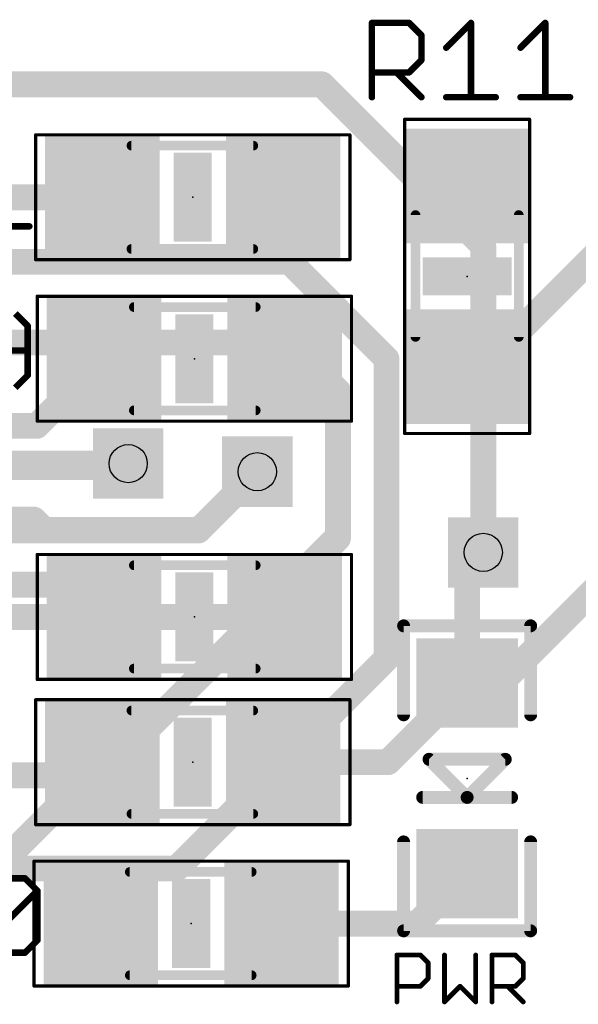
# Model space of a CAD drawing. Extents: x -0.6 to 56.6, y -0.1 to 45.4.
# Tile 9 of 11: x 35.1 to 43.9, y 15.2 to 30.7. Entities that reach past the tile are written whole.
import ezdxf

# ---------------------------------------------------------------- set-up
doc = ezdxf.new("R2010")
doc.units = 0
for name, color, linetype in [('1', 14, 'CONTINUOUS'), ('16', 174, 'CONTINUOUS'), ('18', 94, 'CONTINUOUS'), ('20', 178, 'CONTINUOUS'), ('21', 250, 'CONTINUOUS'), ('23', 178, 'CONTINUOUS'), ('25', 250, 'CONTINUOUS'), ('29', 250, 'CONTINUOUS'), ('31', 250, 'CONTINUOUS'), ('35', 250, 'CONTINUOUS'), ('39', 14, 'CONTINUOUS'), ('44', 250, 'CONTINUOUS'), ('51', 250, 'CONTINUOUS')]:
    doc.layers.add(name, color=color, linetype=linetype)

# ---------------------------------------------------------------- blocks, each defined once
blk = doc.blocks.new('RECT')
blk.add_solid([(-0.5, -0.5), (0.5, -0.5), (-0.5, 0.5), (0.5, 0.5)])
blk = doc.blocks.new('SQUAREV')
blk.add_solid([(-0.5, -0.5), (0.5, -0.5), (-0.5, 0.5), (0.5, 0.5)])
blk = doc.blocks.new('ROUNDV')
at = {"const_width": 0.5}
blk.add_lwpolyline([(0, -0.25, 1), (0, 0.25, 1), (0, -0.25)], format="xyb", dxfattribs=at)

msp = doc.modelspace()

# ---------------------------------------------------------------- linework, layer by layer
at = {"layer": '1', "const_width": 0.4064}
for points in [[(42.2914, 25.146), (45.5934, 28.448)], [(31.496, 27.94), (36.424, 27.94)], [(35.3924, 24.343), (36.4494, 25.4)], [(42.2914, 25.146), (42.164, 25.2734)], [(29.72, 24.343), (35.3924, 24.343)], [(29.72, 23.693), (36.83, 23.693)], [(36.83, 23.693), (36.83, 23.749)], [(38.862, 23.622), (37.935, 22.695)], [(34.455, 22.695), (37.935, 22.695)], [(42.164, 22.098), (42.418, 22.352)], [(42.164, 20.296), (42.164, 22.098)], [(34.29, 21.844), (35.9414, 21.844)], [(35.9414, 21.844), (36.4494, 21.336)], [(42.696, 20.296), (44.196, 21.796)], [(40.918, 19.05), (42.164, 20.296)], [(42.164, 20.296), (42.696, 20.296)], [(34.751, 17.377), (36.424, 19.05)], [(35.814, 18.796), (36.068, 19.05)], [(36.068, 19.05), (36.424, 19.05)], [(39.268, 19.05), (40.918, 19.05)], [(41.378, 16.51), (42.164, 17.296)], [(39.2426, 16.51), (41.378, 16.51)]]:
    msp.add_lwpolyline(points, dxfattribs=at)
at = {"layer": '1', "const_width": 0.2032}
for points in [[(36.424, 27.8384, 1), (36.424, 28.0416)], [(36.5212, 25.3282, 1), (36.3776, 25.4718)], [(42.2358, 25.3452, 1), (42.0922, 25.2016)], [(42.2196, 25.2178, 1), (42.3632, 25.0742)], [(42.2196, 25.0742, 1), (42.3632, 25.2178)], [(35.3206, 24.4148, 1), (35.4642, 24.2712)], [(35.3924, 24.2414, 1), (35.3924, 24.4446)], [(36.9316, 23.749, 1), (36.7284, 23.749)], [(36.83, 23.5914, 1), (36.83, 23.7946)], [(36.7284, 23.693, 1), (36.9316, 23.693)], [(38.9338, 23.5502, 1), (38.7902, 23.6938)], [(37.8632, 22.7668, 1), (38.0068, 22.6232)], [(37.935, 22.5934, 1), (37.935, 22.7966)], [(42.4898, 22.2802, 1), (42.3462, 22.4238)], [(42.2656, 22.098, 1), (42.0624, 22.098)], [(42.0922, 22.1698, 1), (42.2358, 22.0262)], [(36.0132, 21.9158, 1), (35.8696, 21.7722)], [(35.9414, 21.7424, 1), (35.9414, 21.9456)], [(36.3776, 21.2642, 1), (36.5212, 21.4078)], [(42.164, 20.3976, 1), (42.164, 20.1944)], [(42.2358, 20.2242, 1), (42.0922, 20.3678)], [(42.6242, 20.3678, 1), (42.7678, 20.2242)], [(42.696, 20.1944, 1), (42.696, 20.3976)], [(42.0624, 20.296, 1), (42.2656, 20.296)], [(36.068, 19.1516, 1), (36.068, 18.9484)], [(36.1398, 18.9782, 1), (35.9962, 19.1218)], [(36.4958, 18.9782, 1), (36.3522, 19.1218)], [(36.424, 18.9484, 1), (36.424, 19.1516)], [(39.268, 19.1516, 1), (39.268, 18.9484)], [(40.8462, 19.1218, 1), (40.9898, 18.9782)], [(40.918, 18.9484, 1), (40.918, 19.1516)], [(35.7422, 18.8678, 1), (35.8858, 18.7242)], [(42.2358, 17.2242, 1), (42.0922, 17.3678)], [(39.2426, 16.6116, 1), (39.2426, 16.4084)], [(41.3062, 16.5818, 1), (41.4498, 16.4382)], [(41.378, 16.4084, 1), (41.378, 16.6116)]]:
    msp.add_lwpolyline(points, format="xyb", dxfattribs=at)
at = {"layer": '16', "const_width": 0.4064}
for points in [[(39.878, 29.718), (34.544, 29.718)], [(42.418, 27.178), (39.878, 29.718)], [(42.418, 22.352), (42.418, 27.178)], [(39.37, 26.924), (34.544, 26.924)], [(40.894, 25.4), (39.37, 26.924)], [(39.37, 25.654), (34.29, 25.654)], [(40.132, 24.892), (39.37, 25.654)], [(40.894, 20.679), (40.894, 25.4)], [(40.132, 22.606), (40.132, 24.892)], [(36.83, 23.749), (25.019, 23.749)], [(37.944, 22.704), (38.862, 23.622)], [(33.627, 22.869), (35.343, 22.869)], [(35.343, 22.869), (35.508, 22.704)], [(35.508, 22.704), (37.944, 22.704)], [(40.132, 22.576), (36.399, 18.843)], [(38.862, 21.336), (40.132, 22.606)], [(40.132, 22.606), (40.132, 22.576)], [(33.02, 21.336), (38.862, 21.336)], [(37.592, 17.377), (40.894, 20.679)], [(36.399, 18.843), (30.527, 18.843)], [(33.832, 17.377), (37.592, 17.377)]]:
    msp.add_lwpolyline(points, dxfattribs=at)
at = {"layer": '16', "const_width": 0.2032}
for points in [[(39.9498, 29.7898, 1), (39.8062, 29.6462)], [(39.878, 29.6164, 1), (39.878, 29.8196)], [(42.5196, 27.178, 1), (42.3164, 27.178)], [(42.3462, 27.1062, 1), (42.4898, 27.2498)], [(39.4418, 26.9958, 1), (39.2982, 26.8522)], [(39.37, 26.8224, 1), (39.37, 27.0256)], [(39.4418, 25.7258, 1), (39.2982, 25.5822)], [(39.37, 25.5524, 1), (39.37, 25.7556)], [(40.9956, 25.4, 1), (40.7924, 25.4)], [(40.8222, 25.3282, 1), (40.9658, 25.4718)], [(40.2336, 24.892, 1), (40.0304, 24.892)], [(40.0602, 24.8202, 1), (40.2038, 24.9638)], [(36.83, 23.6474, 1), (36.83, 23.8506)], [(38.9338, 23.5502, 1), (38.7902, 23.6938)], [(35.4148, 22.9408, 1), (35.2712, 22.7972)], [(35.343, 22.7674, 1), (35.343, 22.9706)], [(35.508, 22.8056, 1), (35.508, 22.6024)], [(35.4362, 22.6322, 1), (35.5798, 22.7758)], [(37.8722, 22.7758, 1), (38.0158, 22.6322)], [(37.944, 22.6024, 1), (37.944, 22.8056)], [(40.2336, 22.606, 1), (40.0304, 22.606)], [(40.2038, 22.5342, 1), (40.0602, 22.6778)], [(40.2038, 22.5042, 1), (40.0602, 22.6478)], [(40.0304, 22.606, 1), (40.2336, 22.606)], [(40.0304, 22.576, 1), (40.2336, 22.576)], [(42.3164, 22.352, 1), (42.5196, 22.352)], [(38.862, 21.2344, 1), (38.862, 21.4376)], [(38.7902, 21.4078, 1), (38.9338, 21.2642)], [(40.7924, 20.679, 1), (40.9956, 20.679)], [(40.9658, 20.6072, 1), (40.8222, 20.7508)], [(36.3272, 18.9148, 1), (36.4708, 18.7712)], [(36.399, 18.7414, 1), (36.399, 18.9446)], [(37.5202, 17.4488, 1), (37.6638, 17.3052)], [(37.592, 17.2754, 1), (37.592, 17.4786)]]:
    msp.add_lwpolyline(points, format="xyb", dxfattribs=at)
at = {"layer": '20', "const_width": 0.0381}
for points in [[(41.0591, 16.0344, 1), (41.0591, 15.9963)], [(41.0782, 16.0153, 1), (41.0401, 16.0153)], [(41.4412, 16.0288, 1), (41.4142, 16.0019)], [(41.4277, 15.9963, 1), (41.4277, 16.0344)], [(41.8266, 16.0153, 1), (41.7885, 16.0153)], [(42.318, 16.0153, 1), (42.2799, 16.0153)], [(42.5559, 16.0344, 1), (42.5559, 15.9963)], [(42.575, 16.0153, 1), (42.5369, 16.0153)], [(42.938, 16.0288, 1), (42.9111, 16.0019)], [(42.9245, 15.9963, 1), (42.9245, 16.0344)], [(41.5696, 15.8925, 1), (41.5315, 15.8925)], [(41.5371, 15.879, 1), (41.5641, 15.9059)], [(43.0665, 15.8925, 1), (43.0284, 15.8925)], [(43.0339, 15.879, 1), (43.0609, 15.9059)], [(41.5315, 15.6467, 1), (41.5696, 15.6467)], [(41.5641, 15.6332, 1), (41.5371, 15.6602)], [(43.0284, 15.6467, 1), (43.0665, 15.6467)], [(43.0609, 15.6332, 1), (43.0339, 15.6602)], [(41.0591, 15.5429, 1), (41.0591, 15.5048)], [(41.4142, 15.5373, 1), (41.4412, 15.5104)], [(41.4277, 15.5048, 1), (41.4277, 15.5429)], [(42.0667, 15.5373, 1), (42.0398, 15.5104)], [(42.0667, 15.5104, 1), (42.0398, 15.5373)], [(42.5559, 15.5429, 1), (42.5559, 15.5048)], [(42.8151, 15.5373, 1), (42.7882, 15.5104)], [(42.9111, 15.5373, 1), (42.938, 15.5104)], [(42.9245, 15.5048, 1), (42.9245, 15.5429)], [(41.0401, 15.2781, 1), (41.0782, 15.2781)], [(41.794, 15.2916, 1), (41.821, 15.2646)], [(41.7885, 15.2781, 1), (41.8266, 15.2781)], [(42.2799, 15.2781, 1), (42.318, 15.2781)], [(42.2855, 15.2646, 1), (42.3125, 15.2916)], [(42.5369, 15.2781, 1), (42.575, 15.2781)], [(43.0339, 15.2646, 1), (43.0609, 15.2916)]]:
    msp.add_lwpolyline(points, format="xyb", dxfattribs=at)
at = {"layer": '20', "const_width": 0.0762}
for points in [[(41.0591, 15.2781), (41.0591, 16.0153)], [(41.0591, 16.0153), (41.4277, 16.0153)], [(41.4277, 16.0153), (41.5506, 15.8925)], [(41.8075, 16.0153), (41.8075, 15.2781)], [(42.299, 15.2781), (42.299, 16.0153)], [(42.5559, 15.2781), (42.5559, 16.0153)], [(42.5559, 16.0153), (42.9245, 16.0153)], [(42.9245, 16.0153), (43.0474, 15.8925)], [(41.5506, 15.8925), (41.5506, 15.6467)], [(43.0474, 15.8925), (43.0474, 15.6467)], [(41.5506, 15.6467), (41.4277, 15.5238)], [(43.0474, 15.6467), (42.9245, 15.5238)], [(41.4277, 15.5238), (41.0591, 15.5238)], [(41.8075, 15.2781), (42.0533, 15.5238)], [(42.0533, 15.5238), (42.299, 15.2781)], [(42.9245, 15.5238), (42.5559, 15.5238)], [(42.8017, 15.5238), (43.0474, 15.2781)]]:
    msp.add_lwpolyline(points, dxfattribs=at)
at = {"layer": '21', "const_width": 0.2032}
for points in [[(43.164, 21.196), (41.164, 21.196)], [(41.164, 21.196), (41.164, 19.796)], [(43.164, 19.796), (43.164, 21.196)], [(42.764, 19.096), (41.564, 19.096)], [(41.564, 19.096), (42.164, 18.496)], [(42.164, 18.496), (42.764, 19.096)], [(42.164, 18.496), (41.464, 18.496)], [(42.864, 18.496), (42.164, 18.496)], [(41.164, 16.396), (41.164, 17.796)], [(43.164, 17.796), (43.164, 16.396)], [(43.164, 16.396), (41.164, 16.396)]]:
    msp.add_lwpolyline(points, dxfattribs=at)
at = {"layer": '21', "const_width": 0.1016}
for points in [[(41.164, 21.2468, 1), (41.164, 21.1452)], [(41.2148, 21.196, 1), (41.1132, 21.196)], [(43.2148, 21.196, 1), (43.1132, 21.196)], [(43.164, 21.1452, 1), (43.164, 21.2468)], [(41.1132, 19.796, 1), (41.2148, 19.796)], [(43.1132, 19.796, 1), (43.2148, 19.796)], [(41.564, 19.1468, 1), (41.564, 19.0452)], [(41.5999, 19.1319, 1), (41.5281, 19.0601)], [(42.7999, 19.0601, 1), (42.7281, 19.1319)], [(42.764, 19.0452, 1), (42.764, 19.1468)], [(41.464, 18.5468, 1), (41.464, 18.4452)], [(42.164, 18.5468, 1), (42.164, 18.4452)], [(42.164, 18.4452, 1), (42.164, 18.5468)], [(42.864, 18.4452, 1), (42.864, 18.5468)], [(42.1281, 18.5319, 1), (42.1999, 18.4601)], [(42.1281, 18.4601, 1), (42.1999, 18.5319)], [(41.2148, 17.796, 1), (41.1132, 17.796)], [(43.2148, 17.796, 1), (43.1132, 17.796)], [(41.164, 16.4468, 1), (41.164, 16.3452)], [(41.1132, 16.396, 1), (41.2148, 16.396)], [(43.1132, 16.396, 1), (43.2148, 16.396)], [(43.164, 16.3452, 1), (43.164, 16.4468)]]:
    msp.add_lwpolyline(points, format="xyb", dxfattribs=at)
at = {"layer": '23'}
for p in [(37.846, 27.94), (42.164, 26.6954), (37.8714, 25.4), (37.8714, 21.336), (37.846, 19.05), (42.164, 18.796), (37.8206, 16.51)]:
    msp.add_point(p, dxfattribs=at)
at = {"layer": '25', "const_width": 0.1016}
for points in [[(40.6654, 29.5148), (40.6654, 30.6842)], [(40.6654, 30.6842), (41.2501, 30.6842)], [(41.2501, 30.6842), (41.445, 30.4893)], [(41.8348, 30.2944), (42.2246, 30.6842)], [(42.2246, 30.6842), (42.2246, 29.5148)], [(43.0042, 30.2944), (43.394, 30.6842)], [(43.394, 30.6842), (43.394, 29.5148)], [(41.445, 30.4893), (41.445, 30.0995)], [(41.445, 30.0995), (41.2501, 29.9046)], [(41.2501, 29.9046), (40.6654, 29.9046)], [(41.0552, 29.9046), (41.445, 29.5148)], [(41.8348, 29.5148), (42.6144, 29.5148)], [(43.0042, 29.5148), (43.7838, 29.5148)], [(34.4942, 27.4828), (35.2738, 27.4828)], [(35.2484, 25.9173), (35.0535, 26.1122)], [(35.2484, 25.1377), (35.2484, 25.9173)], [(34.6637, 25.5275), (35.2484, 25.5275)], [(35.0535, 24.9428), (35.2484, 25.1377)], [(34.8171, 17.2222), (35.2069, 17.2222)], [(35.2069, 17.2222), (35.4018, 17.0273)], [(34.6222, 16.2477), (35.4018, 17.0273)], [(35.4018, 17.0273), (35.4018, 16.2477)], [(35.4018, 16.2477), (35.2069, 16.0528)], [(35.2069, 16.0528), (34.8171, 16.0528)]]:
    msp.add_lwpolyline(points, dxfattribs=at)
at = {"layer": '25', "const_width": 0.0508}
for points in [[(40.6908, 30.6842, 1), (40.64, 30.6842)], [(40.6654, 30.7096, 1), (40.6654, 30.6588)], [(41.2681, 30.7022, 1), (41.2321, 30.6662)], [(41.2501, 30.6588, 1), (41.2501, 30.7096)], [(42.25, 30.6842, 1), (42.1992, 30.6842)], [(42.2426, 30.6662, 1), (42.2066, 30.7022)], [(43.4194, 30.6842, 1), (43.3686, 30.6842)], [(43.412, 30.6662, 1), (43.376, 30.7022)], [(41.4704, 30.4893, 1), (41.4196, 30.4893)], [(41.427, 30.4713, 1), (41.463, 30.5073)], [(41.8168, 30.3124, 1), (41.8528, 30.2764)], [(42.9862, 30.3124, 1), (43.0222, 30.2764)], [(41.4196, 30.0995, 1), (41.4704, 30.0995)], [(41.463, 30.0815, 1), (41.427, 30.1175)], [(40.6654, 29.93, 1), (40.6654, 29.8792)], [(41.0732, 29.9226, 1), (41.0372, 29.8866)], [(41.2321, 29.9226, 1), (41.2681, 29.8866)], [(41.2501, 29.8792, 1), (41.2501, 29.93)], [(40.64, 29.5148, 1), (40.6908, 29.5148)], [(41.427, 29.4968, 1), (41.463, 29.5328)], [(41.8348, 29.5402, 1), (41.8348, 29.4894)], [(42.1992, 29.5148, 1), (42.25, 29.5148)], [(42.6144, 29.4894, 1), (42.6144, 29.5402)], [(43.0042, 29.5402, 1), (43.0042, 29.4894)], [(43.3686, 29.5148, 1), (43.4194, 29.5148)], [(43.7838, 29.4894, 1), (43.7838, 29.5402)], [(35.2738, 27.4574, 1), (35.2738, 27.5082)], [(35.2738, 25.9173, 1), (35.223, 25.9173)], [(35.2304, 25.8993, 1), (35.2664, 25.9353)], [(35.2484, 25.5021, 1), (35.2484, 25.5529)], [(35.223, 25.1377, 1), (35.2738, 25.1377)], [(35.2664, 25.1197, 1), (35.2304, 25.1557)], [(35.2249, 17.2402, 1), (35.1889, 17.2042)], [(35.2069, 17.1968, 1), (35.2069, 17.2476)], [(35.4272, 17.0273, 1), (35.3764, 17.0273)], [(35.4198, 17.0093, 1), (35.3838, 17.0453)], [(35.3838, 17.0093, 1), (35.4198, 17.0453)], [(35.3764, 16.2477, 1), (35.4272, 16.2477)], [(35.4198, 16.2297, 1), (35.3838, 16.2657)], [(35.1889, 16.0708, 1), (35.2249, 16.0348)], [(35.2069, 16.0274, 1), (35.2069, 16.0782)]]:
    msp.add_lwpolyline(points, format="xyb", dxfattribs=at)
at = {"layer": '39', "const_width": 0.0508}
for points in [[(41.181, 24.2224), (41.181, 29.1684)], [(41.181, 29.1684), (43.147, 29.1684)], [(43.147, 29.1684), (43.147, 24.2224)], [(35.373, 28.923), (40.319, 28.923)], [(35.373, 26.957), (35.373, 28.923)], [(40.319, 28.923), (40.319, 26.957)], [(40.319, 26.957), (35.373, 26.957)], [(35.3984, 24.417), (35.3984, 26.383)], [(35.3984, 26.383), (40.3444, 26.383)], [(40.3444, 26.383), (40.3444, 24.417)], [(40.3444, 24.417), (35.3984, 24.417)], [(43.147, 24.2224), (41.181, 24.2224)], [(35.3984, 20.353), (35.3984, 22.319)], [(35.3984, 22.319), (40.3444, 22.319)], [(40.3444, 22.319), (40.3444, 20.353)], [(40.3444, 20.353), (35.3984, 20.353)], [(35.373, 20.033), (40.319, 20.033)], [(35.373, 18.067), (35.373, 20.033)], [(40.319, 20.033), (40.319, 18.067)], [(40.319, 18.067), (35.373, 18.067)], [(35.3476, 17.493), (40.2936, 17.493)], [(35.3476, 15.527), (35.3476, 17.493)], [(40.2936, 17.493), (40.2936, 15.527)], [(40.2936, 15.527), (35.3476, 15.527)]]:
    msp.add_lwpolyline(points, dxfattribs=at)
at = {"layer": '39', "const_width": 0.0254}
for points in [[(41.1937, 29.1684, 1), (41.1683, 29.1684)], [(41.181, 29.1811, 1), (41.181, 29.1557)], [(43.1597, 29.1684, 1), (43.1343, 29.1684)], [(43.147, 29.1557, 1), (43.147, 29.1811)], [(35.373, 28.9357, 1), (35.373, 28.9103)], [(35.3857, 28.923, 1), (35.3603, 28.923)], [(40.3317, 28.923, 1), (40.3063, 28.923)], [(40.319, 28.9103, 1), (40.319, 28.9357)], [(35.373, 26.9697, 1), (35.373, 26.9443)], [(35.3603, 26.957, 1), (35.3857, 26.957)], [(40.3063, 26.957, 1), (40.3317, 26.957)], [(40.319, 26.9443, 1), (40.319, 26.9697)], [(35.4111, 26.383, 1), (35.3857, 26.383)], [(35.3984, 26.3957, 1), (35.3984, 26.3703)], [(40.3571, 26.383, 1), (40.3317, 26.383)], [(40.3444, 26.3703, 1), (40.3444, 26.3957)], [(35.3984, 24.4297, 1), (35.3984, 24.4043)], [(35.3857, 24.417, 1), (35.4111, 24.417)], [(40.3317, 24.417, 1), (40.3571, 24.417)], [(40.3444, 24.4043, 1), (40.3444, 24.4297)], [(41.181, 24.2351, 1), (41.181, 24.2097)], [(41.1683, 24.2224, 1), (41.1937, 24.2224)], [(43.1343, 24.2224, 1), (43.1597, 24.2224)], [(43.147, 24.2097, 1), (43.147, 24.2351)], [(35.4111, 22.319, 1), (35.3857, 22.319)], [(35.3984, 22.3317, 1), (35.3984, 22.3063)], [(40.3571, 22.319, 1), (40.3317, 22.319)], [(40.3444, 22.3063, 1), (40.3444, 22.3317)], [(35.3984, 20.3657, 1), (35.3984, 20.3403)], [(35.3857, 20.353, 1), (35.4111, 20.353)], [(40.3317, 20.353, 1), (40.3571, 20.353)], [(40.3444, 20.3403, 1), (40.3444, 20.3657)], [(35.373, 20.0457, 1), (35.373, 20.0203)], [(35.3857, 20.033, 1), (35.3603, 20.033)], [(40.3317, 20.033, 1), (40.3063, 20.033)], [(40.319, 20.0203, 1), (40.319, 20.0457)], [(35.373, 18.0797, 1), (35.373, 18.0543)], [(35.3603, 18.067, 1), (35.3857, 18.067)], [(40.3063, 18.067, 1), (40.3317, 18.067)], [(40.319, 18.0543, 1), (40.319, 18.0797)], [(35.3476, 17.5057, 1), (35.3476, 17.4803)], [(35.3603, 17.493, 1), (35.3349, 17.493)], [(40.3063, 17.493, 1), (40.2809, 17.493)], [(40.2936, 17.4803, 1), (40.2936, 17.5057)], [(35.3476, 15.5397, 1), (35.3476, 15.5143)], [(35.3349, 15.527, 1), (35.3603, 15.527)], [(40.2809, 15.527, 1), (40.3063, 15.527)], [(40.2936, 15.5143, 1), (40.2936, 15.5397)]]:
    msp.add_lwpolyline(points, format="xyb", dxfattribs=at)
at = {"layer": '44'}
for centre in [(36.83, 23.749), (38.862, 23.622), (42.418, 22.352)]:
    msp.add_circle(centre, 0.3, dxfattribs=at)
at = {"layer": '51', "const_width": 0.1524}
for points in [[(38.7985, 28.7528), (36.8808, 28.7528)], [(41.3512, 25.7429), (41.3512, 27.6606)], [(42.9768, 25.7429), (42.9768, 27.6606)], [(38.7985, 27.1272), (36.8808, 27.1272)], [(36.9189, 26.2128), (38.8366, 26.2128)], [(36.9189, 24.5872), (38.8366, 24.5872)], [(36.9189, 22.1488), (38.8366, 22.1488)], [(36.9189, 20.5232), (38.8366, 20.5232)], [(38.7985, 19.8628), (36.8808, 19.8628)], [(38.7985, 18.2372), (36.8808, 18.2372)], [(38.7731, 17.3228), (36.8554, 17.3228)], [(38.7731, 15.6972), (36.8554, 15.6972)]]:
    msp.add_lwpolyline(points, dxfattribs=at)
at = {"layer": '51', "const_width": 0.0762}
for points in [[(36.8808, 28.7909, 1), (36.8808, 28.7147)], [(38.7985, 28.7147, 1), (38.7985, 28.7909)], [(41.3893, 27.6606, 1), (41.3131, 27.6606)], [(43.0149, 27.6606, 1), (42.9387, 27.6606)], [(36.8808, 27.1653, 1), (36.8808, 27.0891)], [(38.7985, 27.0891, 1), (38.7985, 27.1653)], [(36.9189, 26.2509, 1), (36.9189, 26.1747)], [(38.8366, 26.1747, 1), (38.8366, 26.2509)], [(41.3131, 25.7429, 1), (41.3893, 25.7429)], [(42.9387, 25.7429, 1), (43.0149, 25.7429)], [(36.9189, 24.6253, 1), (36.9189, 24.5491)], [(38.8366, 24.5491, 1), (38.8366, 24.6253)], [(36.9189, 22.1869, 1), (36.9189, 22.1107)], [(38.8366, 22.1107, 1), (38.8366, 22.1869)], [(36.9189, 20.5613, 1), (36.9189, 20.4851)], [(38.8366, 20.4851, 1), (38.8366, 20.5613)], [(36.8808, 19.9009, 1), (36.8808, 19.8247)], [(38.7985, 19.8247, 1), (38.7985, 19.9009)], [(36.8808, 18.2753, 1), (36.8808, 18.1991)], [(38.7985, 18.1991, 1), (38.7985, 18.2753)], [(36.8554, 17.3609, 1), (36.8554, 17.2847)], [(38.7731, 17.2847, 1), (38.7731, 17.3609)], [(36.8554, 15.7353, 1), (36.8554, 15.6591)], [(38.7731, 15.6591, 1), (38.7731, 15.7353)]]:
    msp.add_lwpolyline(points, format="xyb", dxfattribs=at)

# ---------------------------------------------------------------- block references
at = {"layer": '1', "xscale": 1.6, "yscale": 1.803}
for p in [(36.424, 27.94), (39.268, 27.94), (36.424, 19.05), (39.268, 19.05), (36.3986, 16.51), (39.2426, 16.51)]:
    msp.add_blockref('RECT', p, dxfattribs=at)
at = {"layer": '1'}
for p, xscale, yscale, rotation in [((42.164, 28.1174), 1.6, 1.803, 270), ((36.4494, 25.4), 1.6, 1.803, 180), ((39.2934, 25.4), 1.6, 1.803, 180), ((42.164, 25.2734), 1.6, 1.803, 270), ((36.4494, 21.336), 1.6, 1.803, 180), ((39.2934, 21.336), 1.6, 1.803, 180), ((42.164, 20.296), 1.2, 1.4, 270), ((42.164, 17.296), 1.2, 1.4, 270)]:
    msp.add_blockref('RECT', p, dxfattribs=dict(at, xscale=xscale, yscale=yscale, rotation=rotation))
at = {"layer": '18', "xscale": 1.108, "yscale": 1.108}
for name, p in [('SQUAREV', (36.83, 23.749)), ('ROUNDV', (36.83, 23.749)), ('ROUNDV', (36.83, 23.749)), ('ROUNDV', (36.83, 23.749)), ('ROUNDV', (36.83, 23.749)), ('ROUNDV', (36.83, 23.749)), ('ROUNDV', (36.83, 23.749)), ('ROUNDV', (36.83, 23.749)), ('ROUNDV', (36.83, 23.749)), ('ROUNDV', (36.83, 23.749)), ('ROUNDV', (36.83, 23.749)), ('ROUNDV', (36.83, 23.749)), ('ROUNDV', (36.83, 23.749)), ('ROUNDV', (36.83, 23.749)), ('ROUNDV', (36.83, 23.749)), ('SQUAREV', (36.83, 23.749)), ('SQUAREV', (38.862, 23.622)), ('ROUNDV', (38.862, 23.622)), ('ROUNDV', (38.862, 23.622)), ('ROUNDV', (38.862, 23.622)), ('ROUNDV', (38.862, 23.622)), ('ROUNDV', (38.862, 23.622)), ('ROUNDV', (38.862, 23.622)), ('ROUNDV', (38.862, 23.622)), ('ROUNDV', (38.862, 23.622)), ('ROUNDV', (38.862, 23.622)), ('ROUNDV', (38.862, 23.622)), ('ROUNDV', (38.862, 23.622)), ('ROUNDV', (38.862, 23.622)), ('ROUNDV', (38.862, 23.622)), ('ROUNDV', (38.862, 23.622)), ('SQUAREV', (38.862, 23.622)), ('SQUAREV', (42.418, 22.352)), ('ROUNDV', (42.418, 22.352)), ('ROUNDV', (42.418, 22.352)), ('ROUNDV', (42.418, 22.352)), ('ROUNDV', (42.418, 22.352)), ('ROUNDV', (42.418, 22.352)), ('ROUNDV', (42.418, 22.352)), ('ROUNDV', (42.418, 22.352)), ('ROUNDV', (42.418, 22.352)), ('ROUNDV', (42.418, 22.352)), ('ROUNDV', (42.418, 22.352)), ('ROUNDV', (42.418, 22.352)), ('ROUNDV', (42.418, 22.352)), ('ROUNDV', (42.418, 22.352)), ('ROUNDV', (42.418, 22.352)), ('SQUAREV', (42.418, 22.352))]:
    msp.add_blockref(name, p, dxfattribs=at)
at = {"layer": '29'}
for p, xscale, yscale, rotation in [((42.164, 28.1174), 1.8032, 2.0062, 270), ((36.4494, 25.4), 1.8032, 2.0062, 180), ((39.2934, 25.4), 1.8032, 2.0062, 180), ((42.164, 25.2734), 1.8032, 2.0062, 270), ((36.4494, 21.336), 1.8032, 2.0062, 180), ((39.2934, 21.336), 1.8032, 2.0062, 180), ((42.164, 20.296), 1.4032, 1.6032, 270), ((42.164, 17.296), 1.4032, 1.6032, 270)]:
    msp.add_blockref('RECT', p, dxfattribs=dict(at, xscale=xscale, yscale=yscale, rotation=rotation))
at = {"layer": '29', "xscale": 1.8032, "yscale": 2.0062}
for p in [(36.424, 27.94), (39.268, 27.94), (36.424, 19.05), (39.268, 19.05), (36.3986, 16.51), (39.2426, 16.51)]:
    msp.add_blockref('RECT', p, dxfattribs=at)
at = {"layer": '31', "xscale": 1.6, "yscale": 1.803}
for p in [(36.424, 27.94), (39.268, 27.94), (36.424, 19.05), (39.268, 19.05), (36.3986, 16.51), (39.2426, 16.51)]:
    msp.add_blockref('RECT', p, dxfattribs=at)
at = {"layer": '31'}
for p, xscale, yscale, rotation in [((42.164, 28.1174), 1.6, 1.803, 270), ((36.4494, 25.4), 1.6, 1.803, 180), ((39.2934, 25.4), 1.6, 1.803, 180), ((42.164, 25.2734), 1.6, 1.803, 270), ((36.4494, 21.336), 1.6, 1.803, 180), ((39.2934, 21.336), 1.6, 1.803, 180), ((42.164, 20.296), 1.2, 1.4, 270), ((42.164, 17.296), 1.2, 1.4, 270)]:
    msp.add_blockref('RECT', p, dxfattribs=dict(at, xscale=xscale, yscale=yscale, rotation=rotation))
at = {"layer": '35', "xscale": 0.6, "yscale": 1.4}
for p in [(37.846, 27.94), (37.846, 19.05), (37.8206, 16.51)]:
    msp.add_blockref('RECT', p, dxfattribs=at)
for p, rotation in [((42.164, 26.6954), 270), ((37.8714, 25.4), 180), ((37.8714, 21.336), 180)]:
    msp.add_blockref('RECT', p, dxfattribs=dict(at, rotation=rotation))
at = {"layer": '51', "xscale": 0.7366, "yscale": 1.7526}
for p in [(36.5252, 27.94), (39.1668, 27.94), (36.5252, 19.05), (39.1668, 19.05), (36.4998, 16.51), (39.1414, 16.51)]:
    msp.add_blockref('RECT', p, dxfattribs=at)
for p, rotation in [((42.164, 28.0162), 270), ((36.5506, 25.4), 180), ((39.1922, 25.4), 180), ((42.164, 25.3746), 270), ((36.5506, 21.336), 180), ((39.1922, 21.336), 180)]:
    msp.add_blockref('RECT', p, dxfattribs=dict(at, rotation=rotation))

doc.saveas('drawing.dxf')
